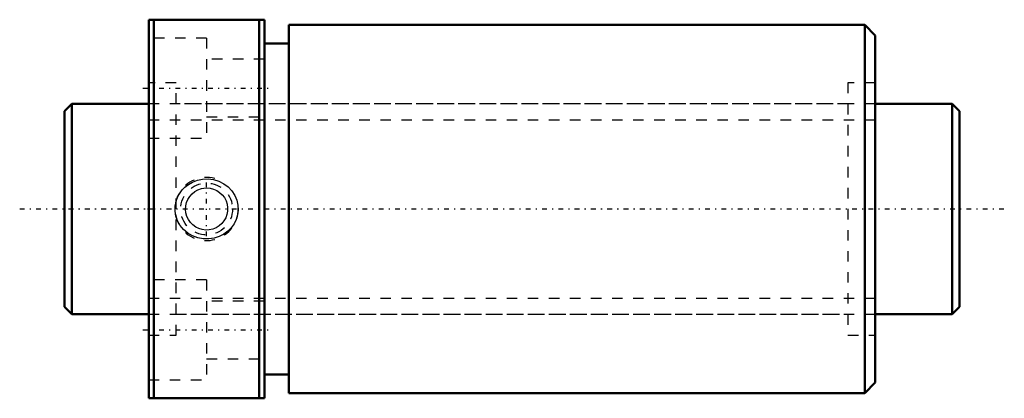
# Model space of a CAD drawing. Header units: millimetres. Extents: x -4.2 to 89.2, y -18 to 18.
import ezdxf

# ---------------------------------------------------------------- set-up
doc = ezdxf.new("R2010")
doc.units = ezdxf.units.MM
doc.linetypes.add('Center', pattern=[1.5, 0.45, -0.5, 0.05, -0.5])
doc.linetypes.add('Dashed', pattern=[2, 1, -1])
for name, color, linetype, lineweight in [('2d ConnectionPoints', 7, 'Continuous', 50), ('AM_0', 7, 'Continuous', 50), ('AM_5', 3, 'Continuous', 25), ('AM_7', 7, 'Center', 25), ('AM_9', 6, 'Dashed', 25)]:
    doc.layers.add(name, color=color, linetype=linetype, lineweight=lineweight)

# ---------------------------------------------------------------- blocks, each defined once
blk = doc.blocks.new('1_DK_2008_4RR0Nut_0_in_DK2008_4RRG1_85LC0_000_4')
at = {"layer": 'AM_0'}
for p, q in [((8, 18), (19, 18)), ((8, -18), (8, 18)), ((8.5, 18), (8.5, -18)), ((18.5, -18), (18.5, 18)), ((19, -18), (19, 18)), ((21.3, 17.5), (21.3, -17.5)), ((76, 17.5), (21.3, 17.5)), ((76, 17.5), (76, -17.5)), ((77, 16.5), (76, 17.5)), ((77, 16.5), (77, -16.5)), ((21.3, 15.75), (19, 15.75)), ((19, -15.75), (21.3, -15.75)), ((76, -17.5), (77, -16.5)), ((21.3, -17.5), (76, -17.5)), ((19, -18), (8, -18))]:
    blk.add_line(p, q, dxfattribs=at)
at = {"layer": 'AM_5', "linetype": 'Dashed'}
blk.add_arc((13.5, 0), 3, 75, 15, dxfattribs=at)
at = {"layer": 'AM_7'}
for p, q in [((7.45, 11.5), (19.55, 11.5)), ((13.5, -2.581), (13.5, 2.581)), ((7.45, -11.5), (19.55, -11.5))]:
    blk.add_line(p, q, dxfattribs=at)
at = {"layer": 'AM_9'}
for p, q in [((13.5, 16.25), (8, 16.25)), ((13.5, 16.25), (13.5, 6.75)), ((19, 14.25), (13.5, 14.25)), ((10.6, 12), (8, 12)), ((10.6, -12), (10.6, 12)), ((74.4, 12), (74.4, -12)), ((77, 12), (74.4, 12)), ((74.4, 10), (10.6, 10)), ((13.5, 8.75), (19, 8.75)), ((8, 6.75), (13.5, 6.75)), ((13.5, -6.75), (8, -6.75)), ((13.5, -6.75), (13.5, -16.25)), ((19, -8.75), (13.5, -8.75)), ((10.6, -10), (74.4, -10)), ((8, -12), (10.6, -12)), ((74.4, -12), (77, -12)), ((13.5, -14.25), (19, -14.25)), ((8, -16.25), (13.5, -16.25))]:
    blk.add_line(p, q, dxfattribs=at)
for points in [[(11.429, 2.067), (11.77, 2.335), (12.146, 2.551), (12.619, 2.732), (13.115, 2.835), (13.636, 2.856), (14.154, 2.79), (14.657, 2.637), (15.127, 2.401), (15.543, 2.092), (15.899, 1.715), (16.172, 1.297), (16.368, 0.838), (16.474, 0.375), (16.498, -0.099), (16.443, -0.554), (16.313, -0.993), (16.111, -1.406), (15.846, -1.78), (15.513, -2.119), (15.129, -2.4), (14.685, -2.626), (14.21, -2.777), (13.698, -2.852), (13.18, -2.842), (12.663, -2.745), (12.17, -2.562), (11.719, -2.299), (11.32, -1.963), (10.996, -1.573), (10.746, -1.133), (10.586, -0.678), (10.508, -0.202), (10.513, 0.26), (10.595, 0.714), (10.751, 1.144), (10.975, 1.542), (11.186, 1.818), (11.429, 2.067)], [(13.5, 2), (13.832, 1.972), (14.154, 1.89), (14.458, 1.755), (14.735, 1.573), (14.981, 1.344), (15.185, 1.078), (15.342, 0.778), (15.448, 0.455), (15.496, 0.123), (15.489, -0.213), (15.426, -0.537), (15.312, -0.847), (15.147, -1.135), (14.937, -1.391), (14.683, -1.613), (14.395, -1.789), (14.08, -1.914), (13.749, -1.984), (13.415, -1.998), (13.084, -1.956), (12.768, -1.861), (12.473, -1.716), (12.202, -1.521), (11.967, -1.285), (11.773, -1.008), (11.627, -0.702), (11.536, -0.377), (11.5, -0.041), (11.521, 0.29), (11.596, 0.613), (11.724, 0.918), (11.899, 1.198), (12.121, 1.449), (12.382, 1.659), (12.679, 1.823), (12.999, 1.936), (13.247, 1.984), (13.5, 2)]]:
    blk.add_lwpolyline(points, dxfattribs=at)
blk.add_circle((13.5, 0), 2.459, dxfattribs=at)
blk = doc.blocks.new('2_DK_2008_4RR08500_Shaft_0_in_DK2008_4RRG1_85LC0_000_4')
at = {"layer": 'AM_0'}
for p, q in [((0.7, 10), (0, 9.3)), ((8, 10), (0.7, 10)), ((0.7, 10), (0.7, -10)), ((84.3, 10), (77, 10)), ((85, 9.3), (84.3, 10)), ((84.3, 10), (84.3, -10)), ((0, 9.3), (0, -9.3)), ((85, 9.3), (85, -9.3)), ((0, -9.3), (0.7, -10)), ((84.3, -10), (85, -9.3)), ((0.7, -10), (8, -10)), ((77, -10), (84.3, -10))]:
    blk.add_line(p, q, dxfattribs=at)
at = {"layer": 'AM_5', "linetype": 'Dashed'}
for p, q in [((8, 8.4665), (77, 8.4665)), ((8, -8.4665), (77, -8.4665))]:
    blk.add_line(p, q, dxfattribs=at)
at = {"layer": 'AM_7'}
blk.add_line((-4.25, 0), (89.25, 0), dxfattribs=at)
at = {"layer": 'AM_9'}
for p, q in [((77, 10), (8, 10)), ((8, -10), (77, -10))]:
    blk.add_line(p, q, dxfattribs=at)

msp = doc.modelspace()

# ---------------------------------------------------------------- linework, layer by layer
at = {"layer": '2d ConnectionPoints'}
for p in [(0, 0), (8, 0)]:
    msp.add_point(p, dxfattribs=at)

# ---------------------------------------------------------------- block references
for name in ['1_DK_2008_4RR0Nut_0_in_DK2008_4RRG1_85LC0_000_4', '2_DK_2008_4RR08500_Shaft_0_in_DK2008_4RRG1_85LC0_000_4']:
    msp.add_blockref(name, (0, 0))

doc.saveas('drawing.dxf')
